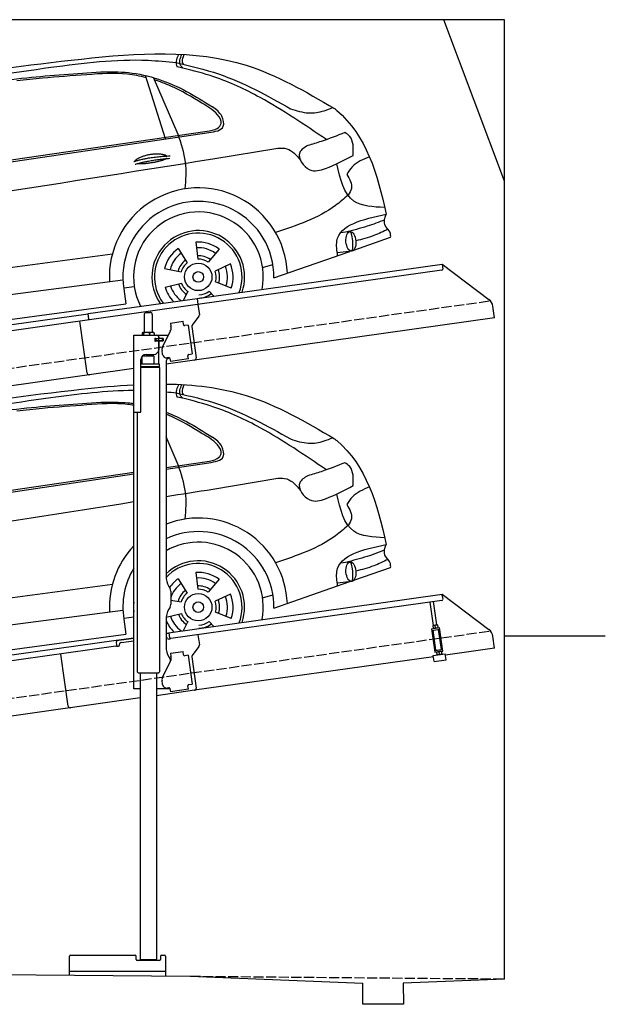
# Model space of a CAD drawing. Extents: x 0 to 5800, y -175 to 4700.
# Tile 3 of 3: x 2900 to 5800, y -175 to 4700. Entities that reach past the tile are written whole.
import ezdxf

# ---------------------------------------------------------------- set-up
doc = ezdxf.new("R2010")
doc.units = 0
doc.header["$LTSCALE"] = 10
doc.header["$MEASUREMENT"] = 0
doc.linetypes.add('GEN3', pattern=[6.25, 5, -1.25])
doc.layers.get('0').update_dxf_attribs({"linetype": 'CONTINUOUS'})
for name, color, linetype in [('3', 6, 'GEN3'), ('CAR', 1, 'CONTINUOUS'), ('SICHTBARE_KANTEN_DIN_', 7, 'CONTINUOUS')]:
    doc.layers.add(name, color=color, linetype=linetype)

# ---------------------------------------------------------------- blocks, each defined once
blk = doc.blocks.new('Car_K')
at = {"layer": 'CAR'}
for p, q in [((6251.6, 3328.5), (6222.3, 3334.3)), ((6164.8, 2977.2), (6066.2, 3291.5)), ((6227.4, 2999.5), (6106, 3280.8)), ((4395.3, 2725.6), (6371, 3016)), ((4457.7, 2723.8), (6379.4, 3009)), ((6400, 2878.8), (6721.1, 2932)), ((7078, 2518.3), (7033.7, 2512.4)), ((7097.5, 2427), (7280.2, 2490.6)), ((6314.8, 2466), (6325.8, 2382.9)), ((3981.4, 2150.9), (5902.5, 2408.8)), ((6228, 2434.9), (6272.4, 2363.7)), ((6430.7, 2432.2), (6376.7, 2368)), ((6702.2, 2289.4), (7078.6, 2420.4)), ((7088.7, 2421.6), (7015.7, 2413.2)), ((6487.1, 2359.3), (6411.4, 2323.1)), ((6646.2, 2340.6), (6697.1, 2356)), ((6160, 2335.1), (6242.5, 2319.9)), ((5954.6, 2278.4), (3966.6, 2017.9)), ((5958.2, 2240.3), (6010.5, 2246.7)), ((6162.8, 2243), (6244.2, 2263.2)), ((6490.7, 2238.6), (6413, 2270.1)), ((5959, 2235.1), (5969.5, 2160.9)), ((6253.6, 2178.8), (6276.6, 2221.2)), ((6404.1, 2198.9), (6381, 2223.2)), ((3987.9, 1892.3), (5969.5, 2160.9))]:
    blk.add_line(p, q, dxfattribs=at)
for radius in [67.9, 26.2]:
    blk.add_circle((6327.5, 2294.1), radius, dxfattribs=at)
for centre, radius, start, end in [((6328.2, 2294.5), 440.8, 2.3474, 183.225), ((6328.2, 2294.5), 373.9, 359.2176, 189.1412), ((6328.2, 2294.5), 321.3, 348.8956, 206.9157), ((6327.5, 2294.1), 229.5, 340.8187, 214.9011), ((6327.5, 2294.1), 216.8, 339.0715, 216.627), ((6327.5, 2294.1), 172.4, 53.2193, 94.2205), ((6327.5, 2294.1), 144.5, 53.86, 93.5798), ((6327.5, 2294.1), 172.4, 125.2193, 166.2205), ((6327.5, 2294.1), 144.5, 125.86, 165.5798), ((6328.2, 2294.5), 104.9, 55.5455, 92.5344), ((6328.2, 2294.5), 104.9, 127.8414, 164.3757), ((6327.5, 2294.1), 88.8, 128.352, 163.0878), ((6327.5, 2294.1), 88.8, 56.352, 91.0878), ((6327.5, 2294.1), 144.5, 341.86, 21.5798), ((6327.5, 2294.1), 172.4, 341.2193, 22.2205), ((6327.5, 2294.1), 88.8, 344.352, 19.0878), ((6328.2, 2294.5), 104.9, 342.9932, 20.0652), ((6327.5, 2294.1), 172.4, 197.2193, 225.0433), ((6327.5, 2294.1), 144.5, 197.86, 233.9391), ((6328.2, 2294.5), 104.9, 199.4717, 235.8081), ((6327.5, 2294.1), 88.8, 200.352, 235.0878), ((6328.2, 2294.5), 104.9, 270.9476, 307.6161), ((6327.5, 2294.1), 88.8, 272.352, 307.0878)]:
    blk.add_arc(centre, radius, start, end, dxfattribs=at)
blk.add_ellipse((7083.4, 2469.9), major_axis=(3.9, -48.6), ratio=0.501954, dxfattribs=at)
blk.add_ellipse((7084.2, 2470), major_axis=(-3.9, 48.6), ratio=0.168571, start_param=3.202195, end_param=6.343787, dxfattribs=at)
for points, degree, knots in [([(4960.4, 3268.4), (5220.3, 3306.4), (5747.3, 3383.4), (6478.6, 3434.2), (6859.6, 3211.3), (7001.7, 3128.2)], 3, [0, 0, 0, 0, 795.09308, 1612.404872, 2098.463299, 2098.463299, 2098.463299, 2098.463299]), ([(5597.3, 3332.3), (5757.8, 3353.3), (5965, 3380.3), (6172, 3360), (6218.7, 3355.4)], 3, [0, 0, 0, 0, 482.524461, 623.054485, 623.054485, 623.054485, 623.054485]), ([(6230.2, 3397), (6226.2, 3388.1), (6218.4, 3370.6), (6217.5, 3347.9), (6221.5, 3336.7), (6222.3, 3334.3)], 3, [0, 0, 0, 0, 29.24014, 57.403103, 64.873278, 64.873278, 64.873278, 64.873278]), ([(6251.6, 3328.5), (6246.9, 3333.1), (6228.6, 3350.7), (6238.7, 3376.8), (6246.3, 3396.3)], 3, [0, 0, 0, 0, 18.755669, 72.745333, 72.745333, 72.745333, 72.745333]), ([(6253.7, 3347.2), (6252.2, 3350.9), (6246.1, 3366.6), (6252.6, 3383), (6257.6, 3395.6)], 3, [0, 0, 0, 0, 11.706548, 49.786773, 49.786773, 49.786773, 49.786773]), ([(4341, 2940.3), (4474.3, 3042.3), (4677, 3197.5), (5124.5, 3264.4), (5403, 3304.4), (5597.3, 3332.3)], 3, [0, 0, 0, 0, 491.496147, 747.712732, 1339.159351, 1339.159351, 1339.159351, 1339.159351]), ([(6218.7, 3355.4), (6289.3, 3338.9), (6488.9, 3292.1), (6668.7, 3191.7), (6784.9, 3126.8)], 3, [0, 0, 0, 0, 216.617018, 612.994024, 612.994024, 612.994024, 612.994024]), ([(6962, 2973.9), (6854.9, 3047), (6678.6, 3167.2), (6435.7, 3281.1), (6303.2, 3315.2), (6251.6, 3328.5)], 3, [0, 0, 0, 0, 388.888323, 639.530882, 799.103011, 799.103011, 799.103011, 799.103011]), ([(4486.6, 2990.7), (4545.8, 3035.8), (4651.4, 3116.2), (4859.3, 3171.2), (5126.1, 3235.8), (5464.3, 3284.2), (5722.9, 3301), (5845.3, 3309)], 3, [0, 0, 0, 0, 220.805775, 393.417908, 637.451139, 1046.907631, 1414.974246, 1414.974246, 1414.974246, 1414.974246]), ([(6069.6, 3280.7), (6038.8, 3288), (5942.4, 3308.2), (5768.6, 3294.5), (5586.9, 3281.8), (5471.6, 3269.2), (5429.6, 3264.6)], 3, [41.799079, 41.799079, 41.799079, 41.799079, 136.523198, 337.310325, 558.263041, 685.022454, 685.022454, 685.022454, 685.022454]), ([(5845.3, 3309), (5891.1, 3309.7), (6037.8, 3311.7), (6228.6, 3242.9), (6355.3, 3162.5), (6397.2, 3136)], 3, [0, 0, 0, 0, 136.913576, 439.008029, 587.851019, 587.851019, 587.851019, 587.851019]), ([(6345.3, 3154.6), (6295.1, 3185.2), (6220, 3230.8), (6137.6, 3260.7), (6110.4, 3270.6)], 3, [0, 0, 0, 0, 175.790338, 262.536589, 262.536589, 262.536589, 262.536589]), ([(6371, 3016), (6388.2, 3018.1), (6415.7, 3021.6), (6452, 3057), (6412.6, 3116.7), (6372.3, 3139.4), (6345.3, 3154.6)], 3, [0, 0, 0, 0, 51.553973, 82.995085, 130.366625, 226.749074, 226.749074, 226.749074, 226.749074]), ([(6379.4, 3009), (6410.9, 3013.8), (6462.8, 3021.8), (6447.5, 3100.7), (6415.4, 3123.2), (6397.2, 3136)], 3, [0, 0, 0, 0, 78.119579, 128.2441, 194.566021, 194.566021, 194.566021, 194.566021]), ([(6784.9, 3126.8), (6814.2, 3117.2), (6868.4, 3099.5), (6941.3, 3111.8), (6979.4, 3127.2), (6993.7, 3132.9)], 3, [0, 0, 0, 0, 91.341985, 168.592505, 214.832146, 214.832146, 214.832146, 214.832146]), ([(7001.7, 3128.2), (7005.6, 3125), (7157.9, 3000.5), (7215.5, 2805.5), (7257.5, 2604.7)], 3, [0, 0, 0, 0, 15.036615, 589.271901, 589.271901, 589.271901, 589.271901]), ([(6263.4, 2730.5), (6266.6, 2774.9), (6273.1, 2867), (6243, 2954.3), (6227.4, 2999.5)], 3, [0, 0, 0, 0, 132.240957, 273.943093, 273.943093, 273.943093, 273.943093]), ([(7053.5, 3009.3), (7014.7, 2993.7), (6954.4, 2969.4), (6892.1, 2951.2), (6870, 2944.7)], 3, [0, 0, 0, 0, 125.442917, 194.674449, 194.674449, 194.674449, 194.674449]), ([(7094.4, 2896), (7096, 2931.7), (7098.1, 2978.9), (7062.2, 3003.4), (7053.5, 3009.3)], 3, [0, 0, 0, 0, 95.768478, 126.246125, 126.246125, 126.246125, 126.246125]), ([(6721.1, 2932), (6736.6, 2932.4), (6782.5, 2933.5), (6813.2, 2896.8), (6833.7, 2872.3)], 3, [0, 0, 0, 0, 44.647461, 133.10462, 133.10462, 133.10462, 133.10462]), ([(6870, 2944.7), (6852.9, 2934.7), (6803.9, 2906.2), (6870.6, 2803.9), (6984.7, 2837.1), (7050.9, 2872.6), (7094.4, 2896)], 3, [0, 0, 0, 0, 52.903265, 151.334808, 229.980054, 381.029092, 381.029092, 381.029092, 381.029092]), ([(3091.3, 2219.7), (3169.4, 2269.8), (3429.6, 2436.6), (4576, 2588.6), (5593.2, 2750.5), (6400, 2878.8)], 3, [0, 0, 0, 0, 276.230985, 920.854723, 3391.651354, 3391.651354, 3391.651354, 3391.651354]), ([(6014.1, 2867), (6017.5, 2875.2), (6041.7, 2892.6), (6095.5, 2909.5), (6142.4, 2906.4), (6167.5, 2897.5), (6172.8, 2892.9), (6173, 2892.7)], 5, [0.0314681, 0.0314681, 0.0314681, 0.0314681, 0.0314681, 0.0314681, 0.300106, 0.500106, 0.5095952, 0.5095952, 0.5095952, 0.5095952, 0.5095952, 0.5095952]), ([(6169.7, 2880.1), (6166.3, 2877.9), (6149.5, 2869.6), (6116.3, 2861), (6070, 2853.2), (6038.6, 2852.3), (6025.3, 2854.9)], 5, [0.6133618, 0.6133618, 0.6133618, 0.6133618, 0.6133618, 0.6133618, 0.700106, 0.9252293, 0.9252293, 0.9252293, 0.9252293, 0.9252293, 0.9252293]), ([(7175.1, 2889.2), (7144, 2876.3), (7097.8, 2857.1), (7072, 2815.5), (7063.5, 2801.9)], 3, [0, 0, 0, 0, 97.204919, 144.463419, 144.463419, 144.463419, 144.463419]), ([(7250.4, 2638), (7193.2, 2640.7), (7061.6, 2646.7), (7030.5, 2779.2), (7013, 2854.2)], 3, [0, 0, 0, 0, 155.770402, 358.836919, 358.836919, 358.836919, 358.836919]), ([(7063.5, 2801.9), (7077, 2778.2), (7097.4, 2742.3), (7076.2, 2709.6), (7069, 2698.4)], 3, [0, 0, 0, 0, 73.173803, 110.898164, 110.898164, 110.898164, 110.898164]), ([(7069, 2698.4), (7048.7, 2681), (6945.9, 2592.6), (6815.2, 2549.1), (6710.3, 2514.2)], 3, [0, 0, 0, 0, 79.931742, 405.379961, 405.379961, 405.379961, 405.379961]), ([(7017.6, 2399.2), (7014.1, 2424.5), (6997.2, 2547.2), (7142.3, 2579.3), (7257.5, 2604.7)], 3, [0, 0, 0, 0, 72.166123, 349.847067, 349.847067, 349.847067, 349.847067]), ([(7280.2, 2490.6), (7280.4, 2497.2), (7281.2, 2520.9), (7239.5, 2549.6), (7251.4, 2586), (7257.5, 2604.7)], 3, [0, 0, 0, 0, 19.254038, 69.185953, 122.618833, 122.618833, 122.618833, 122.618833]), ([(7249.7, 2576.3), (7221.3, 2565.4), (7158.7, 2541.4), (7093.9, 2524.8), (7058.5, 2515.7)], 3, [0, 0, 0, 0, 91.392243, 200.73761, 200.73761, 200.73761, 200.73761]), ([(7266.4, 2530.5), (7243.6, 2519.1), (7192.9, 2493.8), (7137.9, 2480.2), (7107.7, 2472.8)], 3, [0, 0, 0, 0, 76.497102, 169.362963, 169.362963, 169.362963, 169.362963])]:
    blk.add_open_spline(points, degree=degree, knots=knots, dxfattribs=at)
for points in [[(6008.1, 2865), (6081.4, 2889.7), (6187.9, 2893.3)], [(6014.6, 2851.8), (6086.7, 2874), (6187, 2881.6)]]:
    blk.add_open_spline(points, degree=2, dxfattribs=at)
blk = doc.blocks.new('Car_K_EG')
at = {"layer": 'CAR'}
for p, q in [((6251.6, 3328.5), (6222.3, 3334.3)), ((6227.4, 2999.5), (6167.9, 3137.4)), ((6167.9, 2986.1), (6371, 3016)), ((6167.9, 2977.6), (6379.4, 3009)), ((4395.3, 2725.6), (6007.9, 2962.6)), ((4457.7, 2723.8), (6007.9, 2953.9)), ((6400, 2878.8), (6721.1, 2932)), ((7078, 2518.3), (7033.7, 2512.4)), ((7097.5, 2427), (7280.2, 2490.6)), ((6314.8, 2466), (6325.8, 2382.9)), ((3981.4, 2150.9), (5902.5, 2408.8)), ((6228, 2434.9), (6272.4, 2363.7)), ((6430.7, 2432.2), (6376.7, 2368)), ((6702.2, 2289.4), (7078.6, 2420.4)), ((7088.7, 2421.6), (7015.7, 2413.2)), ((6487.1, 2359.3), (6411.4, 2323.1)), ((6646.2, 2340.6), (6697.1, 2356)), ((6190.9, 2329.4), (6242.5, 2319.9)), ((5954.6, 2278.4), (3966.6, 2017.9)), ((5958.2, 2240.3), (6007.9, 2246.4)), ((6168.4, 2244.4), (6244.2, 2263.2)), ((6490.7, 2238.6), (6413, 2270.1)), ((5959, 2235.1), (5969.5, 2160.9)), ((6253.6, 2178.8), (6276.6, 2221.2)), ((6404.1, 2198.9), (6381, 2223.2)), ((3987.9, 1892.3), (5969.5, 2160.9))]:
    blk.add_line(p, q, dxfattribs=at)
for radius in [67.9, 26.2]:
    blk.add_circle((6327.5, 2294.1), radius, dxfattribs=at)
for centre, radius, start, end in [((6328.2, 2294.5), 440.8, 2.3474, 111.3328), ((6328.2, 2294.5), 373.9, 359.2176, 115.3929), ((6328.2, 2294.5), 440.8, 136.6153, 183.225), ((6328.2, 2294.5), 321.3, 348.8956, 119.9422), ((6328.2, 2294.5), 373.9, 148.9468, 189.1412), ((6327.5, 2294.1), 229.5, 340.8187, 134.0406), ((6327.5, 2294.1), 216.8, 339.0715, 137.3299), ((6327.5, 2294.1), 172.4, 53.2193, 94.2205), ((6327.5, 2294.1), 144.5, 53.86, 93.5798), ((6327.5, 2294.1), 172.4, 125.2193, 145.8211), ((6327.5, 2294.1), 144.5, 125.86, 160.9014), ((6328.2, 2294.5), 104.9, 55.5455, 92.5344), ((6328.2, 2294.5), 104.9, 127.8414, 164.3757), ((6327.5, 2294.1), 88.8, 128.352, 163.0878), ((6327.5, 2294.1), 88.8, 56.352, 91.0878), ((6327.5, 2294.1), 144.5, 341.86, 21.5798), ((6327.5, 2294.1), 172.4, 341.2193, 22.2205), ((6328.2, 2294.5), 321.3, 175.6636, 184.3364), ((6327.5, 2294.1), 88.8, 344.352, 19.0878), ((6328.2, 2294.5), 104.9, 342.9932, 20.0652), ((6327.5, 2294.1), 144.5, 197.86, 233.9391), ((6328.2, 2294.5), 104.9, 199.4717, 235.8081), ((6327.5, 2294.1), 88.8, 200.352, 235.0878), ((6327.5, 2294.1), 172.4, 202.2433, 225.0433), ((6328.2, 2294.5), 104.9, 270.9476, 307.6161), ((6327.5, 2294.1), 88.8, 272.352, 307.0878)]:
    blk.add_arc(centre, radius, start, end, dxfattribs=at)
blk.add_ellipse((7083.4, 2469.9), major_axis=(3.9, -48.6), ratio=0.501954, dxfattribs=at)
blk.add_ellipse((7084.2, 2470), major_axis=(-3.9, 48.6), ratio=0.168571, start_param=3.202195, end_param=6.343787, dxfattribs=at)
for points, knots in [([(4960.4, 3268.4), (5220.3, 3306.4), (5563.4, 3356.6), (5921.3, 3390.6), (6007.9, 3395.2)], [0, 0, 0, 0, 795.09308, 1049.747279, 1049.747279, 1049.747279, 1049.747279]), ([(6167.9, 3398.8), (6304.4, 3397.2), (6599.1, 3363.7), (6859.6, 3211.3), (7001.7, 3128.2)], [1207.238882, 1207.238882, 1207.238882, 1207.238882, 1612.404872, 2098.463299, 2098.463299, 2098.463299, 2098.463299]), ([(6230.2, 3397), (6226.2, 3388.1), (6218.4, 3370.6), (6217.5, 3347.9), (6221.5, 3336.7), (6222.3, 3334.3)], [0, 0, 0, 0, 29.24014, 57.403103, 64.873278, 64.873278, 64.873278, 64.873278]), ([(6251.6, 3328.5), (6246.9, 3333.1), (6228.6, 3350.7), (6238.7, 3376.8), (6246.3, 3396.3)], [0, 0, 0, 0, 18.755669, 72.745333, 72.745333, 72.745333, 72.745333]), ([(6253.7, 3347.2), (6252.2, 3350.9), (6246.1, 3366.6), (6252.6, 3383), (6257.6, 3395.6)], [0, 0, 0, 0, 11.706548, 49.786773, 49.786773, 49.786773, 49.786773]), ([(4341, 2940.3), (4474.3, 3042.3), (4677, 3197.5), (5124.5, 3264.4), (5403, 3304.4), (5597.3, 3332.3)], [0, 0, 0, 0, 491.496147, 747.712732, 1339.159351, 1339.159351, 1339.159351, 1339.159351]), ([(6218.7, 3355.4), (6289.3, 3338.9), (6488.9, 3292.1), (6668.7, 3191.7), (6784.9, 3126.8)], [0, 0, 0, 0, 216.617018, 612.994024, 612.994024, 612.994024, 612.994024]), ([(6962, 2973.9), (6854.9, 3047), (6678.6, 3167.2), (6435.7, 3281.1), (6303.2, 3315.2), (6251.6, 3328.5)], [0, 0, 0, 0, 388.888323, 639.530882, 799.103011, 799.103011, 799.103011, 799.103011]), ([(4486.6, 2990.7), (4545.8, 3035.8), (4651.4, 3116.2), (4859.3, 3171.2), (5126.1, 3235.8), (5464.3, 3284.2), (5722.9, 3301), (5845.3, 3309)], [0, 0, 0, 0, 220.805775, 393.417908, 637.451139, 1046.907631, 1414.974246, 1414.974246, 1414.974246, 1414.974246]), ([(6007.9, 3293.6), (5997.5, 3295.4), (5921.1, 3306.5), (5768.6, 3294.5), (5586.9, 3281.8), (5471.6, 3269.2), (5429.6, 3264.6)], [104.859121, 104.859121, 104.859121, 104.859121, 136.523198, 337.310325, 558.263041, 685.022454, 685.022454, 685.022454, 685.022454]), ([(5845.3, 3309), (5891.1, 3309.7), (5945.5, 3310.4), (5999.3, 3303.8), (6007.9, 3302.6)], [0, 0, 0, 0, 136.913576, 162.831584, 162.831584, 162.831584, 162.831584]), ([(6167.9, 3259.6), (6202.7, 3246), (6282.3, 3208.9), (6355.3, 3162.5), (6397.2, 3136)], [327.93979, 327.93979, 327.93979, 327.93979, 439.008029, 587.851019, 587.851019, 587.851019, 587.851019]), ([(6345.3, 3154.6), (6295.1, 3185.2), (6237.6, 3220.2), (6175.7, 3245.9), (6167.9, 3249)], [0, 0, 0, 0, 175.790338, 201.18631, 201.18631, 201.18631, 201.18631]), ([(6371, 3016), (6388.2, 3018.1), (6415.7, 3021.6), (6452, 3057), (6412.6, 3116.7), (6372.3, 3139.4), (6345.3, 3154.6)], [0, 0, 0, 0, 51.553973, 82.995085, 130.366625, 226.749074, 226.749074, 226.749074, 226.749074]), ([(6379.4, 3009), (6410.9, 3013.8), (6462.8, 3021.8), (6447.5, 3100.7), (6415.4, 3123.2), (6397.2, 3136)], [0, 0, 0, 0, 78.119579, 128.2441, 194.566021, 194.566021, 194.566021, 194.566021]), ([(6784.9, 3126.8), (6814.2, 3117.2), (6868.4, 3099.5), (6941.3, 3111.8), (6979.4, 3127.2), (6993.7, 3132.9)], [0, 0, 0, 0, 91.341985, 168.592505, 214.832146, 214.832146, 214.832146, 214.832146]), ([(7001.7, 3128.2), (7005.6, 3125), (7157.9, 3000.5), (7215.5, 2805.5), (7257.5, 2604.7)], [0, 0, 0, 0, 15.036615, 589.271901, 589.271901, 589.271901, 589.271901]), ([(6263.4, 2730.5), (6266.6, 2774.9), (6273.1, 2867), (6243, 2954.3), (6227.4, 2999.5)], [0, 0, 0, 0, 132.240957, 273.943093, 273.943093, 273.943093, 273.943093]), ([(7053.5, 3009.3), (7014.7, 2993.7), (6954.4, 2969.4), (6892.1, 2951.2), (6870, 2944.7)], [0, 0, 0, 0, 125.442917, 194.674449, 194.674449, 194.674449, 194.674449]), ([(7094.4, 2896), (7096, 2931.7), (7098.1, 2978.9), (7062.2, 3003.4), (7053.5, 3009.3)], [0, 0, 0, 0, 95.768478, 126.246125, 126.246125, 126.246125, 126.246125]), ([(6721.1, 2932), (6736.6, 2932.4), (6782.5, 2933.5), (6813.2, 2896.8), (6833.7, 2872.3)], [0, 0, 0, 0, 44.647461, 133.10462, 133.10462, 133.10462, 133.10462]), ([(6870, 2944.7), (6852.9, 2934.7), (6803.9, 2906.2), (6870.6, 2803.9), (6984.7, 2837.1), (7050.9, 2872.6), (7094.4, 2896)], [0, 0, 0, 0, 52.903265, 151.334808, 229.980054, 381.029092, 381.029092, 381.029092, 381.029092]), ([(7175.1, 2889.2), (7144, 2876.3), (7097.8, 2857.1), (7072, 2815.5), (7063.5, 2801.9)], [0, 0, 0, 0, 97.204919, 144.463419, 144.463419, 144.463419, 144.463419]), ([(7250.4, 2638), (7193.2, 2640.7), (7061.6, 2646.7), (7030.5, 2779.2), (7013, 2854.2)], [0, 0, 0, 0, 155.770402, 358.836919, 358.836919, 358.836919, 358.836919]), ([(3303.2, 2345.4), (3312.1, 2349.9), (3512.8, 2447.6), (4440.7, 2570.7), (5331.3, 2709.3), (6007.9, 2816.5)], [246.037501, 246.037501, 246.037501, 246.037501, 276.230985, 920.854723, 2991.448563, 2991.448563, 2991.448563, 2991.448563]), ([(7063.5, 2801.9), (7077, 2778.2), (7097.4, 2742.3), (7076.2, 2709.6), (7069, 2698.4)], [0, 0, 0, 0, 73.173803, 110.898164, 110.898164, 110.898164, 110.898164]), ([(7069, 2698.4), (7048.7, 2681), (6945.9, 2592.6), (6815.2, 2549.1), (6710.3, 2514.2)], [0, 0, 0, 0, 79.931742, 405.379961, 405.379961, 405.379961, 405.379961]), ([(7017.6, 2399.2), (7014.1, 2424.5), (6997.2, 2547.2), (7142.3, 2579.3), (7257.5, 2604.7)], [0, 0, 0, 0, 72.166123, 349.847067, 349.847067, 349.847067, 349.847067]), ([(7280.2, 2490.6), (7280.4, 2497.2), (7281.2, 2520.9), (7239.5, 2549.6), (7251.4, 2586), (7257.5, 2604.7)], [0, 0, 0, 0, 19.254038, 69.185953, 122.618833, 122.618833, 122.618833, 122.618833]), ([(7249.7, 2576.3), (7221.3, 2565.4), (7158.7, 2541.4), (7093.9, 2524.8), (7058.5, 2515.7)], [0, 0, 0, 0, 91.392243, 200.73761, 200.73761, 200.73761, 200.73761]), ([(7266.4, 2530.5), (7243.6, 2519.1), (7192.9, 2493.8), (7137.9, 2480.2), (7107.7, 2472.8)], [0, 0, 0, 0, 76.497102, 169.362963, 169.362963, 169.362963, 169.362963])]:
    blk.add_open_spline(points, degree=3, knots=knots, dxfattribs=at)
for points in [[(5597.3, 3332.3), (5734.2, 3350.2), (5871.1, 3368.1), (6007.9, 3368.3)], [(6167.9, 3360.3), (6184.8, 3358.7), (6201.8, 3357.1), (6218.7, 3355.4)], [(6167.9, 2841.9), (6245.3, 2854.2), (6322.6, 2866.5), (6400, 2878.8)]]:
    blk.add_open_spline(points, degree=3, dxfattribs=at)

msp = doc.modelspace()

# ---------------------------------------------------------------- linework, layer by layer
for p, q in [((5300, 4700), (0, 4700)), ((5300, 3900), (5000, 4700)), ((5300, -50), (5300, 4700)), ((3778.5, 3319.4), (4991.6, 3489.9)), ((4991.6, 3489.9), (4995.1, 3465.1)), ((4991.6, 3489.9), (5223.6, 3315.1)), ((4990.8, 3459.5), (3779.7, 3289.3)), ((3238.7, 3244.5), (3778.4, 3320.4)), ((3778.4, 3320.4), (3782.7, 3289.7)), ((3779.7, 3289.3), (3246, 3214.3)), ((3782.7, 3289.7), (3789.8, 3239.3)), ((5251.2, 3223.4), (5243, 3282.1)), ((760, 2895.2), (3238.8, 3243.6)), ((3242.6, 3216.8), (3238.7, 3244.5)), ((3516.7, 3240.6), (3516.7, 3150.6)), ((3526.7, 3250.6), (3546.7, 3250.6)), ((3556.7, 3240.6), (3556.7, 3150.6)), ((5251.2, 3223.4), (3624.7, 2994.8)), ((3787.9, 3231.9), (3754.6, 3187.7)), ((3246, 3214.3), (760, 2864.9)), ((3234.6, 2950.1), (3198.5, 3207.6)), ((3646.7, 3197.9), (3709.1, 3206.6)), ((3646.7, 3197.9), (3648.9, 3182)), ((3649.5, 3177.8), (3648.9, 3182)), ((3711.3, 3190.8), (3709.1, 3206.6)), ((3711.3, 3190.8), (3711.4, 3189.8)), ((3717.1, 3185.6), (3718.1, 3185.7)), ((3733.9, 3187.9), (3718.1, 3185.7)), ((3733.9, 3187.9), (3753.9, 3045.3)), ((3752.6, 3180.3), (3774.3, 3026)), ((3464.7, 3137.6), (3636.1, 3137.6)), ((3464.7, 2757.6), (3464.7, 3137.6)), ((3506.8, 3148.2), (3506.8, 3137.6)), ((3527.5, 3150.6), (3509.5, 3150.6)), ((3512.5, 3148.2), (3512.5, 3137.6)), ((3554.6, 3150.6), (3527.5, 3150.6)), ((3542.5, 3148.2), (3542.5, 3137.6)), ((3564.2, 3150.6), (3554.6, 3150.6)), ((3566.6, 3148.2), (3566.6, 3137.6)), ((3573.4, 3121.6), (3569.7, 3121.6)), ((3573.4, 3121.6), (3585.7, 3121.6)), ((3573.7, 3121.6), (3573.7, 3109.6)), ((3587.7, 3121.6), (3585.7, 3121.6)), ((3587.7, 3121.6), (3588.7, 3121.6)), ((3588.7, 3127.6), (3588.7, 3124.6)), ((3589.4, 3121.6), (3588.7, 3121.6)), ((3588.7, 3109.6), (3588.7, 3121.6)), ((3607, 3121.6), (3589.4, 3121.6)), ((3589.7, 3122.1), (3589.7, 3137.6)), ((3608.7, 3122.1), (3589.7, 3122.1)), ((3607, 3121.6), (3607.7, 3121.6)), ((3607.7, 3109.6), (3607.7, 3121.6)), ((3608.5, 3083.5), (3646, 3157.1)), ((3609.7, 3121.1), (3609.7, 3110.1)), ((3607.7, 3109.6), (3569.9, 3109.6)), ((3570.7, 3111.8), (3570.7, 3119)), ((3585.7, 3109.1), (3573.4, 3109.1)), ((3588.7, 3106.1), (3588.7, 3067.6)), ((3589.7, 2994.7), (3589.7, 3109.1)), ((3608.7, 3109.1), (3589.7, 3109.1)), ((3566.7, 3034.6), (3506.7, 3033.9)), ((3506.7, 2994.7), (3506.7, 3033.9)), ((3518.7, 3034), (3518.7, 3041.6)), ((3525.7, 3042.6), (3563.7, 3042.6)), ((3554.7, 3034.5), (3554.7, 3042.6)), ((3566.7, 2994.6), (3566.7, 3034.6)), ((3607.8, 3043), (3605.1, 3062.8)), ((3638.4, 3027.1), (3630.4, 3025.9)), ((3644, 3022.8), (3646.1, 3007.9)), ((3732.9, 3037.3), (3733, 3036.3)), ((3735.2, 3020.5), (3733, 3036.3)), ((3738.1, 3043.1), (3737.1, 3043)), ((3738.1, 3043.1), (3753.9, 3045.3)), ((3500.7, 2760.6), (3500.7, 3017.6)), ((3591.7, 2994.6), (3500.7, 2994.6)), ((3591.7, 2981.4), (3500.7, 2981.4)), ((3588.7, 2979.6), (3500.7, 2979.6)), ((3591.7, 2977.9), (3500.7, 2977.9)), ((3588.7, 2979.6), (3591.7, 2981.4)), ((3588.7, 2979.6), (3591.7, 2977.9)), ((3589.7, 2979.1), (3589.7, 2980.2)), ((3591.7, 2981.4), (3591.7, 2994.6)), ((3591.7, 2977.9), (3591.8, 1471.6)), ((3624.7, 3002.6), (3624.7, 1944.3)), ((3735.2, 3020.5), (3646.1, 3007.9)), ((3464.7, 2972.4), (760, 2592.2)), ((3464.7, 1387.6), (3464.7, 2857.6)), ((3464.7, 2757.6), (3497.7, 2757.6)), ((3481.7, 2757.6), (3481.8, 1471.6)), ((3624.7, 1662.8), (4991.6, 1854.9)), ((3638.1, 1894.3), (3644.4, 1883.4)), ((3647.7, 1870.9), (3647.7, 1804.3)), ((4992.7, 1847), (4991.6, 1854.9)), ((4991.6, 1854.9), (5223.6, 1680.1)), ((4990.8, 1824.5), (3649, 1635.9)), ((4949.6, 1700.9), (4933.4, 1816.4)), ((4965.5, 1703.1), (4949.2, 1818.6)), ((4992.7, 1847), (4995.1, 1830.1)), ((3644.4, 1791.8), (3638.1, 1781)), ((3624.7, 1731), (3624.7, 1594.7)), ((3640.5, 1661), (3624.7, 1658.8)), ((3643.4, 1640.2), (3639.9, 1664.9)), ((4939.8, 1684.5), (4979.4, 1690.1)), ((4939.8, 1684.5), (4956.1, 1568.7)), ((4940.9, 1676.6), (4980.5, 1682.2)), ((4946.4, 1700.4), (4945.7, 1699.9)), ((4945.7, 1699.9), (4947.7, 1686.1)), ((4968.7, 1703.5), (4946.4, 1700.4)), ((4961.3, 1578.5), (4947.4, 1677.5)), ((4948.5, 1685.7), (4947.7, 1686.1)), ((4959.4, 1688.8), (4957.8, 1700.5)), ((4968.7, 1703.5), (4969.5, 1703.2)), ((4969.5, 1703.2), (4971.4, 1689.4)), ((4970.8, 1688.9), (4971.4, 1689.4)), ((4988, 1582.2), (4974.1, 1681.3)), ((4995.7, 1574.2), (4979.4, 1690.1)), ((760, 1260.2), (3377.5, 1628)), ((3377.5, 1628), (3464.7, 1640.3)), ((3377.5, 1628), (3378.6, 1620.1)), ((3464.7, 1636.3), (3378, 1624.1)), ((3381, 1603.3), (3378.6, 1620.1)), ((3401.8, 1616.3), (3464.7, 1625.2)), ((3631, 1638.4), (3631.1, 1637.4)), ((3636.8, 1633.2), (3641.7, 1633.9)), ((3782.7, 1654.7), (3789.8, 1604.3)), ((5251.2, 1588.4), (5243, 1647.1)), ((5300, 1650), (5800, 1650)), ((3376.7, 1597.6), (760, 1229.9)), ((3384.3, 1597.7), (3389.2, 1598.4)), ((3393.5, 1604), (3393.3, 1605)), ((3646.7, 1562.9), (3709.1, 1571.6)), ((3646.7, 1562.9), (3648.9, 1547)), ((3711.3, 1555.8), (3709.1, 1571.6)), ((3787.9, 1596.9), (3754.6, 1552.7)), ((4948.3, 1552.6), (5007.7, 1561)), ((4955, 1576.6), (4994.6, 1582.2)), ((4956.1, 1568.7), (4995.7, 1574.2)), ((4961.3, 1578.5), (4988, 1582.2)), ((4964.8, 1569.9), (4964.1, 1569.4)), ((4964.1, 1569.4), (4966, 1555.6)), ((4966.9, 1578.3), (4966.7, 1579.3)), ((4976.1, 1570), (4977.8, 1558.3)), ((4982.7, 1580.5), (4982.6, 1581.5)), ((4987, 1573), (4987.9, 1572.7)), ((4987.9, 1572.7), (4989.8, 1558.9)), ((5011.9, 1531.3), (5007.7, 1561)), ((5251.2, 1588.4), (5008.6, 1554.3)), ((3140.6, 1301.9), (3104.4, 1559.4)), ((3140.6, 1301.9), (3104.4, 1559.4)), ((3608.5, 1448.5), (3646, 1522.1)), ((3638.1, 1544.7), (3648.2, 1527.3)), ((3649.5, 1542.8), (3648.9, 1547)), ((3711.3, 1555.8), (3711.4, 1554.8)), ((3717.1, 1550.6), (3718.1, 1550.7)), ((3733.9, 1552.9), (3718.1, 1550.7)), ((3733.9, 1552.9), (3753.9, 1410.3)), ((3752.6, 1545.3), (3774.3, 1391)), ((4949.2, 1546), (3765.8, 1379.7)), ((4952.4, 1522.9), (4948.3, 1552.6)), ((4952.4, 1522.9), (5011.9, 1531.3)), ((4966.8, 1555.2), (4966, 1555.6)), ((4989.1, 1558.4), (4989.8, 1558.9)), ((3481.8, 1482.6), (3481.8, 1471.6)), ((3488.8, 1464.6), (3481.8, 1471.6)), ((3584.8, 1464.6), (3488.8, 1464.6)), ((3496.8, 1464.6), (3496.9, 48.6)), ((3576.8, 1464.6), (3576.9, 48.6)), ((3584.8, 1464.6), (3591.8, 1471.6)), ((3607.8, 1408), (3605.1, 1427.8)), ((3496.8, 1387.6), (3464.7, 1387.6)), ((3644, 1387.6), (3576.8, 1387.6)), ((3765.8, 1379.7), (3576.8, 1353.1)), ((3638.4, 1392.1), (3630.4, 1390.9)), ((3644, 1387.8), (3646.1, 1372.9)), ((3735.2, 1385.5), (3646.1, 1372.9)), ((3732.9, 1402.3), (3733, 1401.3)), ((3735.2, 1385.5), (3733, 1401.3)), ((3738.1, 1408.1), (3737.1, 1408)), ((3738.1, 1408.1), (3753.9, 1410.3)), ((3496.8, 1341.9), (760, 957.2)), ((3146.9, -30.3), (3146.9, 62.6)), ((3151.9, 67.6), (3471.9, 67.6)), ((3476.9, 47.6), (3476.9, 62.6)), ((3596.9, 62.6), (3596.9, 47.6)), ((3601.9, 67.6), (3616.9, 67.6)), ((3621.9, 62.6), (3621.9, -34.8)), ((0, 0), (3745, -36)), ((3591.9, 42.6), (3481.9, 42.6)), ((3497.9, 47.6), (3496.9, 48.6)), ((3497.9, 47.6), (3575.9, 47.6)), ((3510.9, 47.6), (3510.9, 42.6)), ((3562.9, 47.6), (3562.9, 42.6)), ((3575.9, 47.6), (3576.9, 48.6)), ((3621.9, -12.4), (3146.9, -12.4)), ((3745, -36), (4600, -70.1)), ((4600, -175), (4600, -70.1)), ((5300, -50), (4799.5, -70.1)), ((4799.5, -70.1), (4800, -175)), ((4800, -175), (4600, -175))]:
    msp.add_line(p, q)
for points in [[(3644, 3022.8, 0), (3644, 3022.8, 0), (3644, 3022.8, 0), (3644, 3022.8, 0), (3644, 3022.8, 0), (3644, 3022.8, 0), (3644, 3022.8, 0), (3644, 3022.9, 0), (3644, 3022.9, 0), (3644, 3022.9, 0), (3644, 3022.9, 0), (3644, 3022.9, 0), (3644, 3022.9, 0), (3644, 3022.9, 0), (3644, 3022.9, 0), (3644, 3022.9, 0), (3644, 3022.9, 0), (3644, 3022.9, 0), (3644, 3022.9, 0), (3644, 3022.9, 0), (3644, 3023, 0), (3644, 3023, 0), (3644, 3023, 0), (3644, 3023, 0), (3644, 3023, 0), (3644, 3023, 0), (3644, 3023, 0), (3644, 3023, 0), (3644, 3023, 0), (3644, 3023, 0), (3644, 3023, 0), (3644, 3023, 0), (3644, 3023, 0), (3644, 3023.1, 0), (3644, 3023.1, 0), (3644, 3023.1, 0), (3644, 3023.1, 0), (3644, 3023.1, 0), (3644, 3023.1, 0), (3644, 3023.1, 0), (3644, 3023.1, 0), (3644, 3023.1, 0), (3644, 3023.1, 0), (3644, 3023.1, 0), (3643.9, 3023.1, 0), (3643.9, 3023.1, 0), (3643.9, 3023.2, 0), (3643.9, 3023.2, 0), (3643.9, 3023.2, 0), (3643.9, 3023.2, 0), (3643.9, 3023.2, 0), (3643.9, 3023.2, 0), (3643.9, 3023.2, 0), (3643.9, 3023.2, 0), (3643.9, 3023.2, 0), (3643.9, 3023.2, 0), (3643.9, 3023.2, 0), (3643.9, 3023.2, 0), (3643.9, 3023.2, 0), (3643.9, 3023.3, 0), (3643.9, 3023.3, 0), (3643.9, 3023.3, 0), (3643.9, 3023.3, 0), (3643.9, 3023.3, 0), (3643.9, 3023.3, 0), (3643.9, 3023.3, 0), (3643.9, 3023.3, 0), (3643.9, 3023.3, 0), (3643.9, 3023.3, 0), (3643.9, 3023.3, 0), (3643.9, 3023.3, 0), (3643.9, 3023.3, 0), (3643.9, 3023.4, 0), (3643.9, 3023.4, 0), (3643.9, 3023.4, 0), (3643.9, 3023.4, 0), (3643.9, 3023.4, 0), (3643.9, 3023.4, 0), (3643.9, 3023.4, 0), (3643.9, 3023.4, 0), (3643.9, 3023.4, 0), (3643.9, 3023.4, 0), (3643.9, 3023.4, 0), (3643.9, 3023.4, 0), (3643.9, 3023.4, 0), (3643.9, 3023.5, 0), (3643.9, 3023.5, 0), (3643.9, 3023.5, 0), (3643.9, 3023.5, 0), (3643.9, 3023.5, 0), (3643.9, 3023.5, 0), (3643.9, 3023.5, 0), (3643.9, 3023.5, 0), (3643.9, 3023.5, 0), (3643.9, 3023.5, 0), (3643.8, 3023.5, 0), (3643.8, 3023.5, 0), (3643.8, 3023.5, 0), (3643.8, 3023.6, 0), (3643.8, 3023.6, 0), (3643.8, 3023.6, 0), (3643.8, 3023.6, 0), (3643.8, 3023.6, 0), (3643.8, 3023.6, 0), (3643.8, 3023.6, 0), (3643.8, 3023.6, 0), (3643.8, 3023.6, 0), (3643.8, 3023.6, 0), (3643.8, 3023.6, 0), (3643.8, 3023.6, 0), (3643.8, 3023.6, 0), (3643.8, 3023.7, 0), (3643.8, 3023.7, 0), (3643.8, 3023.7, 0), (3643.8, 3023.7, 0), (3643.8, 3023.7, 0), (3643.8, 3023.7, 0), (3643.8, 3023.7, 0), (3643.8, 3023.7, 0), (3643.8, 3023.7, 0), (3643.8, 3023.7, 0), (3643.8, 3023.7, 0), (3643.8, 3023.7, 0), (3643.8, 3023.7, 0), (3643.8, 3023.8, 0), (3643.8, 3023.8, 0), (3643.8, 3023.8, 0), (3643.8, 3023.8, 0)], [(3644, 1387.8, 0), (3644, 1387.8, 0), (3644, 1387.8, 0), (3644, 1387.8, 0), (3644, 1387.8, 0), (3644, 1387.8, 0), (3644, 1387.8, 0), (3644, 1387.9, 0), (3644, 1387.9, 0), (3644, 1387.9, 0), (3644, 1387.9, 0), (3644, 1387.9, 0), (3644, 1387.9, 0), (3644, 1387.9, 0), (3644, 1387.9, 0), (3644, 1387.9, 0), (3644, 1387.9, 0), (3644, 1387.9, 0), (3644, 1387.9, 0), (3644, 1387.9, 0), (3644, 1388, 0), (3644, 1388, 0), (3644, 1388, 0), (3644, 1388, 0), (3644, 1388, 0), (3644, 1388, 0), (3644, 1388, 0), (3644, 1388, 0), (3644, 1388, 0), (3644, 1388, 0), (3644, 1388, 0), (3644, 1388, 0), (3644, 1388, 0), (3644, 1388.1, 0), (3644, 1388.1, 0), (3644, 1388.1, 0), (3644, 1388.1, 0), (3644, 1388.1, 0), (3644, 1388.1, 0), (3644, 1388.1, 0), (3644, 1388.1, 0), (3644, 1388.1, 0), (3644, 1388.1, 0), (3644, 1388.1, 0), (3643.9, 1388.1, 0), (3643.9, 1388.1, 0), (3643.9, 1388.2, 0), (3643.9, 1388.2, 0), (3643.9, 1388.2, 0), (3643.9, 1388.2, 0), (3643.9, 1388.2, 0), (3643.9, 1388.2, 0), (3643.9, 1388.2, 0), (3643.9, 1388.2, 0), (3643.9, 1388.2, 0), (3643.9, 1388.2, 0), (3643.9, 1388.2, 0), (3643.9, 1388.2, 0), (3643.9, 1388.2, 0), (3643.9, 1388.3, 0), (3643.9, 1388.3, 0), (3643.9, 1388.3, 0), (3643.9, 1388.3, 0), (3643.9, 1388.3, 0), (3643.9, 1388.3, 0), (3643.9, 1388.3, 0), (3643.9, 1388.3, 0), (3643.9, 1388.3, 0), (3643.9, 1388.3, 0), (3643.9, 1388.3, 0), (3643.9, 1388.3, 0), (3643.9, 1388.3, 0), (3643.9, 1388.4, 0), (3643.9, 1388.4, 0), (3643.9, 1388.4, 0), (3643.9, 1388.4, 0), (3643.9, 1388.4, 0), (3643.9, 1388.4, 0), (3643.9, 1388.4, 0), (3643.9, 1388.4, 0), (3643.9, 1388.4, 0), (3643.9, 1388.4, 0), (3643.9, 1388.4, 0), (3643.9, 1388.4, 0), (3643.9, 1388.4, 0), (3643.9, 1388.5, 0), (3643.9, 1388.5, 0), (3643.9, 1388.5, 0), (3643.9, 1388.5, 0), (3643.9, 1388.5, 0), (3643.9, 1388.5, 0), (3643.9, 1388.5, 0), (3643.9, 1388.5, 0), (3643.9, 1388.5, 0), (3643.9, 1388.5, 0), (3643.8, 1388.5, 0), (3643.8, 1388.5, 0), (3643.8, 1388.5, 0), (3643.8, 1388.6, 0), (3643.8, 1388.6, 0), (3643.8, 1388.6, 0), (3643.8, 1388.6, 0), (3643.8, 1388.6, 0), (3643.8, 1388.6, 0), (3643.8, 1388.6, 0), (3643.8, 1388.6, 0), (3643.8, 1388.6, 0), (3643.8, 1388.6, 0), (3643.8, 1388.6, 0), (3643.8, 1388.6, 0), (3643.8, 1388.6, 0), (3643.8, 1388.7, 0), (3643.8, 1388.7, 0), (3643.8, 1388.7, 0), (3643.8, 1388.7, 0), (3643.8, 1388.7, 0), (3643.8, 1388.7, 0), (3643.8, 1388.7, 0), (3643.8, 1388.7, 0), (3643.8, 1388.7, 0), (3643.8, 1388.7, 0), (3643.8, 1388.7, 0), (3643.8, 1388.7, 0), (3643.8, 1388.7, 0), (3643.8, 1388.8, 0), (3643.8, 1388.8, 0), (3643.8, 1388.8, 0), (3643.8, 1388.8, 0)]]:
    msp.add_polyline3d(points)
for centre, radius, start, end in [((4990.1, 3464.4), 5, 278, 8), ((5193.5, 3275.2), 50, 8, 53), ((3526.7, 3240.6), 10, 90, 180), ((3546.7, 3240.6), 10, 0, 90), ((3779.9, 3237.9), 10, 323, 8), ((3614.8, 3173), 35, 333, 8), ((3716.4, 3190.5), 5, 188, 278), ((3762.5, 3181.7), 10, 143, 188), ((3515.2, 3143.1), 9.81, 138.3564, 148.753), ((3510, 3147.9), 2.75, 100.7661, 142.4343), ((3509.6, 3148.5), 2.09, 44.8448, 91.5619), ((3505.5, 3144.1), 8.11, 30.3376, 47.0532), ((3527.4, 3103.3), 47.4, 71.4743, 108.3354), ((3554.5, 3119.3), 31.3, 67.162, 112.72), ((3561.2, 3145.2), 6.2, 28.4134, 60.7068), ((3570.7, 3121.6), 1, 48.5904, 221.4096), ((3567.7, 3119), 3, 0, 41.4096), ((3573.4, 3124.6), 3, 228.5904, 270), ((3578.7, 3127.6), 10, 0, 90), ((3585.7, 3124.6), 3, 270, 0), ((3608.7, 3121.1), 1, 0, 90), ((3570.7, 3109.1), 1, 138.5904, 311.4096), ((3567.7, 3111.8), 3, 318.5904, 0), ((3573.4, 3106.1), 3, 90, 131.4096), ((3585.7, 3106.1), 3, 0, 90), ((3639.7, 3067.6), 35, 153, 188), ((3608.7, 3110.1), 1, 270, 0), ((3525.7, 3017.6), 25, 90, 180), ((3563.7, 3067.6), 25, 270, 0), ((3627.7, 3045.7), 20, 188, 278), ((3649.7, 3002.6), 25, 108.6472, 180), ((3639.1, 3022.1), 5, 19.537, 98), ((3737.8, 3038), 5, 98, 188), ((3764.4, 3024.6), 10, 278, 8), ((3244.6, 2951.6), 10.1, 188.1601, 277.6766), ((3497.7, 2760.6), 3, 270, 0), ((3724.7, 1944.3), 100, 180, 210), ((3622.7, 1870.9), 25, 0, 30), ((3622.7, 1804.3), 25, 330, 0), ((4990.1, 1829.4), 5, 278, 8), ((3724.7, 1731), 100, 150, 180), ((4954.1, 1683.5), 17.4, 77.7758, 118.2123), ((4951.2, 1704), 17.3, 257.7374, 298.2906), ((4966, 1685.1), 17.4, 77.8275, 118.1868), ((4963.1, 1705.8), 17.4, 257.806, 298.1683), ((5193.5, 1640.2), 50, 8, 53), ((3403.2, 1606.4), 10, 98, 188), ((3621.1, 1637), 10, 8, 68.7289), ((3636.1, 1638.1), 5, 188, 278), ((3641, 1638.8), 5, 278, 334.7633), ((3648.3, 1640.9), 5, 188, 278), ((3376, 1602.6), 5, 278, 8), ((3383.6, 1602.6), 5, 221.2367, 278), ((3388.5, 1603.3), 5, 278, 8), ((3724.7, 1594.7), 100, 180, 210), ((3779.9, 1602.9), 10, 323, 8), ((4972.4, 1553), 17.4, 77.7758, 118.2123), ((4984.3, 1554.6), 17.4, 77.8275, 118.1868), ((3614.8, 1538), 35, 333, 8), ((3716.4, 1555.5), 5, 188, 278), ((3762.5, 1546.7), 10, 143, 188), ((4969.6, 1573.5), 17.3, 257.7374, 298.2906), ((4981.4, 1575.3), 17.4, 257.806, 298.1683), ((3641.8, 1774.2), 321, 254.6793, 254.6861), ((3639.7, 1432.6), 35, 153, 188), ((3627.7, 1410.7), 20, 188, 278), ((3639.1, 1387.1), 5, 19.537, 98), ((3737.8, 1403), 5, 98, 188), ((3764.4, 1389.6), 10, 278, 8), ((3150.5, 1303.3), 10, 188, 278), ((3150.5, 1303.3), 10, 188, 278), ((3151.9, 62.6), 5, 90, 180), ((3471.9, 62.6), 5, 0, 90), ((3601.9, 62.6), 5, 90, 180), ((3616.9, 62.6), 5, 0, 90), ((3481.9, 47.6), 5, 180, 270), ((3591.9, 47.6), 5, 270, 0)]:
    msp.add_arc(centre, radius, start, end)
at = {"layer": '3'}
for p, q in [((223.4, 2604.7), (5230.8, 3308.4)), ((223.4, 969.7), (5230.8, 1673.4)), ((3745, -36), (5300, -49.1))]:
    msp.add_line(p, q, dxfattribs=at)
at = {"layer": 'SICHTBARE_KANTEN_DIN_'}
msp.add_arc((3245.6, 3217.2), 3, 188, 278, dxfattribs=at)

# ---------------------------------------------------------------- block references
at = {"layer": 'CAR'}
for name, p in [('Car_K', (-2543.2, 1132.2)), ('Car_K_EG', (-2543.2, -502.8))]:
    msp.add_blockref(name, p, dxfattribs=at)

doc.saveas('drawing.dxf')
